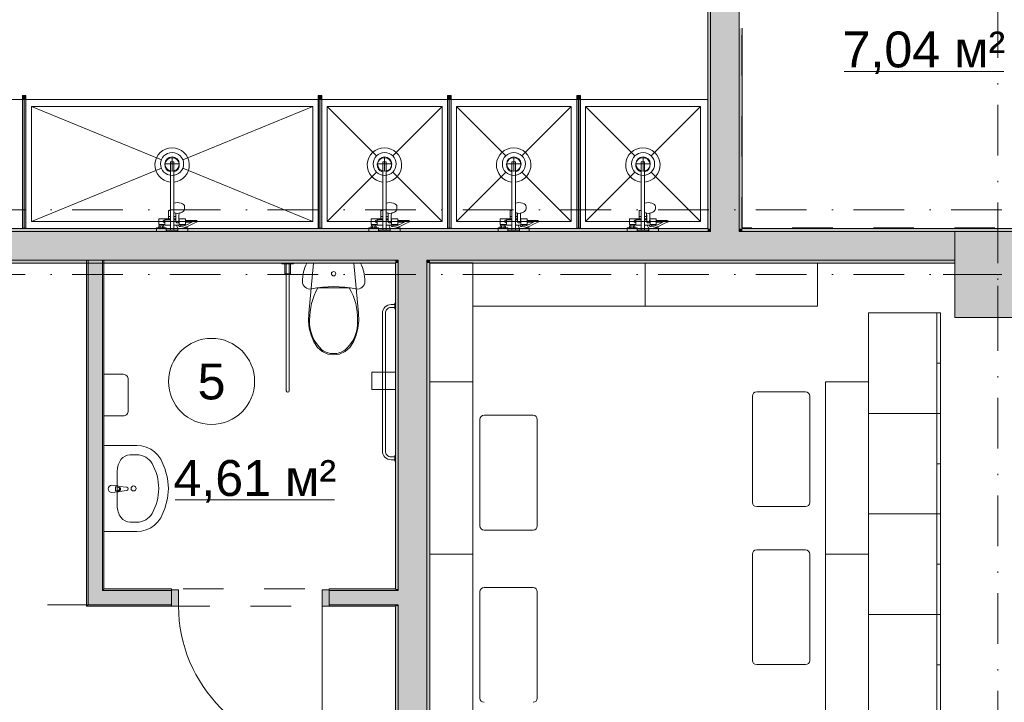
# Model space of a CAD drawing. Header units: millimetres. Extents: x 0 to 1184, y 0 to 836.
# Tile 47 of 241: x 373 to 442, y 420 to 467. Entities that reach past the tile are written whole.
import ezdxf
from ezdxf.xclip import XClip

# ---------------------------------------------------------------- set-up
doc = ezdxf.new("R2010")
doc.units = ezdxf.units.MM
doc.header["$MEASUREMENT"] = 0
doc.header["$XCLIPFRAME"] = 0
doc.linetypes.add('Штриховая', pattern=[5.644444, 2.822222, -2.822222])
doc.linetypes.add('Штрихпунктирная', pattern=[6.702778, 3.527778, -1.763889, 0, -1.411111])
for name, color, linetype in [('Интерьер - Мебель', 7, 'Continuous'), ('Интерьер - Оборудование', 7, 'Continuous'), ('Интерьер - Сантехника', 7, 'Continuous'), ('Конструктив - Колонны', 7, 'Continuous'), ('Конструктив - Стены Блок 100 нов', 7, 'Continuous'), ('Конструктив - Стены Блок 200 нов', 7, 'Continuous'), ('Элемент Модели - Зона', 7, 'Continuous'), ('Элемент Модели - Оси', 7, 'Continuous')]:
    doc.layers.add(name, color=color, linetype=linetype)
doc.styles.add('СГЕНЕРИР_СТИЛЬ_3', font='txt')

# ---------------------------------------------------------------- blocks, each defined once
blk = doc.blocks.new('Чертеж_4_4', base_point=(-278.479, 89.564))
at = {"layer": 'Интерьер - Оборудование', "linetype": 'Continuous', "lineweight": 0, "true_color": 0x00007f}
for points in [[(373.84, 462.034), (373.59, 462.034), (373.59, 461.784), (373.84, 461.784)], [(394.451, 462.034), (394.201, 462.034), (394.201, 461.784), (394.451, 461.784)], [(403.451, 462.034), (403.201, 462.034), (403.201, 461.784), (403.451, 461.784)], [(412.451, 462.034), (412.201, 462.034), (412.201, 461.784), (412.451, 461.784)]]:
    blk.add_hatch(color=176, dxfattribs=at).paths.add_polyline_path(points)
at = {"layer": 'Интерьер - Оборудование', "linetype": 'Continuous', "lineweight": 0, "true_color": 0x000000}
for points in [[(373.835, 452.784), (373.835, 461.784), (373.595, 461.784), (373.595, 452.784)], [(394.446, 452.784), (394.446, 461.784), (394.206, 461.784), (394.206, 452.784)], [(403.446, 452.784), (403.446, 461.784), (403.206, 461.784), (403.206, 452.784)], [(412.446, 452.784), (412.446, 461.784), (412.206, 461.784), (412.206, 452.784)]]:
    blk.add_hatch(color=18, dxfattribs=at).paths.add_polyline_path(points)
at = {"layer": 'Конструктив - Колонны', "linetype": 'Continuous', "lineweight": 0, "true_color": 0x000000}
blk.add_hatch(color=18, dxfattribs=at).paths.add_polyline_path([(438.522, 446.564), (444.522, 446.564), (444.522, 452.564), (438.522, 452.564)])
at = {"layer": 'Конструктив - Стены Блок 100 нов', "linetype": 'Continuous', "lineweight": 0, "true_color": 0x000000}
for points in [[(378.069, 450.564), (378.069, 426.559), (378.169, 426.559), (378.169, 450.564)], [(378.169, 450.564), (378.169, 427.559), (379.169, 427.559), (379.169, 450.564)], [(379.269, 427.659), (379.269, 450.564), (379.169, 450.564), (379.169, 427.659)], [(379.169, 427.559), (378.169, 426.559), (379.169, 426.559)], [(379.169, 427.559), (378.169, 427.559), (378.169, 426.559)], [(379.269, 427.659), (379.169, 427.559), (379.269, 427.559)], [(379.269, 427.659), (379.169, 427.659), (379.169, 427.559)], [(379.169, 426.559), (383.969, 426.559), (383.969, 427.559), (379.169, 427.559)], [(379.269, 427.659), (379.269, 427.559), (383.969, 427.559), (383.969, 427.659)], [(383.969, 427.609), (383.969, 426.459), (384.469, 426.459), (384.469, 427.609)], [(394.969, 426.459), (394.969, 427.609), (394.469, 427.609), (394.469, 426.459)], [(394.969, 427.659), (394.969, 427.559), (399.569, 427.559), (399.569, 427.659)], [(394.969, 426.559), (399.569, 426.559), (399.569, 427.559), (394.969, 427.559)], [(399.769, 426.559), (399.769, 427.559), (399.569, 427.559), (399.569, 426.559)], [(378.069, 426.459), (378.169, 426.459), (378.169, 426.559)], [(378.169, 426.559), (378.069, 426.559), (378.069, 426.459)], [(383.969, 426.559), (378.169, 426.559), (378.169, 426.459), (383.969, 426.459)], [(399.569, 426.559), (394.969, 426.559), (394.969, 426.459), (399.569, 426.459)]]:
    blk.add_hatch(color=18, dxfattribs=at).paths.add_polyline_path(points)
at = {"layer": 'Конструктив - Стены Блок 200 нов', "linetype": 'Continuous', "lineweight": 0, "true_color": 0x000000}
for points in [[(421.319, 452.764), (421.519, 452.764), (421.519, 487.564), (421.319, 487.564)], [(421.519, 485.564), (421.519, 452.764), (423.519, 452.764), (423.519, 485.564)], [(423.519, 466.714), (423.519, 452.764), (423.719, 452.764), (423.719, 466.714)], [(240.723, 452.564), (421.319, 452.564), (421.319, 452.764), (240.723, 452.764)], [(354.521, 452.564), (354.521, 450.564), (399.769, 450.564), (399.769, 452.564)], [(399.769, 450.564), (401.769, 450.564), (401.769, 452.564), (399.769, 452.564)], [(401.769, 450.564), (421.519, 450.564), (421.519, 452.564), (401.769, 452.564)], [(421.319, 452.564), (421.519, 452.564), (421.519, 452.764), (421.319, 452.764)], [(421.519, 452.564), (423.519, 452.564), (423.519, 452.764), (421.519, 452.764)], [(421.519, 450.564), (423.519, 450.564), (423.519, 452.564), (421.519, 452.564)], [(423.519, 452.564), (423.719, 452.564), (423.719, 452.764), (423.519, 452.764)], [(423.519, 452.564), (423.519, 450.564), (438.522, 450.564), (438.522, 452.564)], [(423.719, 452.564), (445.319, 452.564), (445.319, 452.764), (423.719, 452.764)], [(354.521, 450.364), (399.569, 450.364), (399.569, 450.564), (354.521, 450.564)], [(399.569, 450.364), (399.769, 450.364), (399.769, 450.564), (399.569, 450.564)], [(399.769, 450.364), (401.769, 450.364), (401.769, 450.564), (399.769, 450.564)], [(401.769, 450.364), (401.969, 450.364), (401.969, 450.564), (401.769, 450.564)], [(401.969, 450.364), (438.522, 450.364), (438.522, 450.564), (401.969, 450.564)], [(399.769, 427.659), (399.769, 450.364), (399.569, 450.364), (399.569, 427.659)], [(401.769, 427.559), (401.769, 450.364), (399.769, 450.364), (399.769, 427.559)], [(401.969, 399.747), (401.969, 450.364), (401.769, 450.364), (401.769, 399.947)], [(399.769, 427.559), (399.769, 427.659), (399.569, 427.659), (399.569, 427.559)], [(401.769, 426.559), (401.769, 427.559), (399.769, 427.559), (399.769, 426.559)], [(399.769, 426.459), (399.769, 426.559), (399.569, 426.559), (399.569, 426.459)], [(401.769, 399.664), (401.769, 426.559), (399.769, 426.559), (399.769, 401.665)], [(399.569, 426.409), (399.569, 399.036), (399.769, 398.836), (399.769, 426.409)]]:
    blk.add_hatch(color=18, dxfattribs=at).paths.add_polyline_path(points)
at = {"layer": 'Интерьер - Мебель', "color": 7, "linetype": 'Continuous', "lineweight": 15}
for p, q in [((404.969, 450.384), (401.969, 450.384)), ((401.969, 450.384), (401.969, 442.084)), ((404.969, 442.084), (404.969, 450.384)), ((416.969, 450.364), (404.969, 450.364)), ((404.969, 450.364), (404.969, 447.364)), ((416.969, 447.364), (416.969, 450.364)), ((428.969, 450.364), (416.969, 450.364)), ((416.969, 450.364), (416.969, 447.364)), ((428.969, 447.364), (428.969, 450.364)), ((404.969, 447.364), (416.969, 447.364)), ((416.969, 447.364), (428.969, 447.364)), ((437.271, 446.884), (437.271, 439.884)), ((437.521, 446.884), (437.271, 446.884)), ((437.521, 443.384), (437.271, 443.384)), ((404.969, 442.084), (401.969, 442.084)), ((401.969, 442.084), (401.969, 430.084)), ((401.969, 442.084), (404.969, 442.084)), ((404.969, 430.084), (404.969, 442.084)), ((432.521, 442.084), (429.521, 442.084)), ((429.521, 442.084), (429.521, 430.084)), ((432.521, 430.084), (432.521, 442.084)), ((424.429, 433.693), (424.429, 441.093)), ((424.729, 441.393), (428.129, 441.393)), ((428.429, 441.093), (428.429, 433.693)), ((405.754, 439.764), (409.154, 439.764)), ((437.271, 439.884), (437.271, 432.884)), ((437.521, 439.884), (437.271, 439.884)), ((405.454, 432.064), (405.454, 439.464)), ((409.454, 439.464), (409.454, 432.064)), ((437.521, 436.384), (437.271, 436.384)), ((428.129, 433.393), (424.729, 433.393)), ((437.271, 432.884), (437.271, 425.884)), ((437.521, 432.884), (437.271, 432.884)), ((409.154, 431.764), (405.754, 431.764)), ((404.969, 430.084), (401.969, 430.084)), ((401.969, 430.084), (401.969, 418.084)), ((401.969, 430.084), (404.969, 430.084)), ((404.969, 418.084), (404.969, 430.084)), ((424.429, 422.688), (424.429, 430.088)), ((424.729, 430.388), (428.129, 430.388)), ((428.429, 430.088), (428.429, 422.688)), ((432.521, 430.084), (429.521, 430.084)), ((429.521, 430.084), (429.521, 418.084)), ((429.521, 430.084), (432.521, 430.084)), ((432.521, 418.084), (432.521, 430.084)), ((437.521, 429.384), (437.271, 429.384)), ((405.454, 420.064), (405.454, 427.464)), ((405.754, 427.764), (409.154, 427.764)), ((409.454, 427.464), (409.454, 420.064)), ((437.271, 425.884), (437.271, 418.884)), ((437.521, 425.884), (437.271, 425.884)), ((428.129, 422.388), (424.729, 422.388)), ((437.521, 422.384), (437.271, 422.384))]:
    blk.add_line(p, q, dxfattribs=at)
at = {"layer": 'Интерьер - Мебель', "color": 7, "linetype": 'Continuous', "lineweight": 15, "flags": 128}
for points in [[(437.521, 446.884), (437.521, 439.884), (432.521, 439.884), (432.521, 446.884)], [(437.521, 439.884), (437.521, 432.884), (432.521, 432.884), (432.521, 439.884)], [(437.521, 432.884), (437.521, 425.884), (432.521, 425.884), (432.521, 432.884)], [(437.521, 425.884), (437.521, 418.884), (432.521, 418.884), (432.521, 425.884)]]:
    blk.add_lwpolyline(points, close=True, dxfattribs=at)
at = {"layer": 'Интерьер - Мебель', "color": 7, "linetype": 'Continuous', "lineweight": 15}
for centre, start, end in [((424.729, 441.093), 90, 180), ((428.129, 441.093), 0, 90), ((405.754, 439.464), 90, 180), ((409.154, 439.464), 0, 90), ((424.729, 433.693), 180, 270), ((428.129, 433.693), 270, 0), ((405.754, 432.064), 180, 270), ((409.154, 432.064), 270, 0), ((424.729, 430.088), 90, 180), ((428.129, 430.088), 0, 90), ((405.754, 427.464), 90, 180), ((409.154, 427.464), 0, 90), ((424.729, 422.688), 180, 270), ((428.129, 422.688), 270, 0), ((405.754, 420.064), 180, 270), ((409.154, 420.064), 270, 0)]:
    blk.add_arc(centre, 0.3, start, end, dxfattribs=at)
at = {"layer": 'Интерьер - Оборудование', "color": 7, "linetype": 'Continuous', "lineweight": 15}
for p, q in [((373.59, 461.784), (373.59, 452.784)), ((373.595, 461.784), (373.59, 461.784)), ((373.835, 461.784), (373.84, 461.784)), ((373.84, 461.784), (373.84, 452.784)), ((394.201, 461.784), (394.201, 452.784)), ((394.206, 461.784), (394.201, 461.784)), ((394.446, 461.784), (394.451, 461.784)), ((394.451, 461.784), (394.451, 452.784)), ((403.201, 461.784), (403.201, 452.784)), ((403.206, 461.784), (403.201, 461.784)), ((403.446, 461.784), (403.451, 461.784)), ((403.451, 461.784), (403.451, 452.784)), ((412.201, 461.784), (412.201, 452.784)), ((412.206, 461.784), (412.201, 461.784)), ((412.446, 461.784), (412.451, 461.784)), ((412.451, 461.784), (412.451, 452.784)), ((383.9, 456), (383.9, 457.414)), ((383.9, 457.414), (384.14, 457.414)), ((384.14, 456), (384.14, 457.414)), ((398.687, 456), (398.687, 457.414)), ((398.687, 457.414), (398.927, 457.414)), ((398.927, 456), (398.927, 457.414)), ((407.687, 456), (407.687, 457.414)), ((407.687, 457.414), (407.927, 457.414)), ((407.927, 456), (407.927, 457.414)), ((416.687, 456), (416.687, 457.414)), ((416.687, 457.414), (416.927, 457.414)), ((416.927, 456), (416.927, 457.414)), ((383.9, 453.004), (383.9, 454.014)), ((384.14, 454.534), (384.14, 453.004)), ((384.141, 453.988), (384.14, 453.987)), ((398.687, 453.004), (398.687, 454.014)), ((398.927, 454.534), (398.927, 453.004)), ((398.928, 453.988), (398.927, 453.987)), ((407.687, 453.004), (407.687, 454.014)), ((407.927, 454.534), (407.927, 453.004)), ((407.928, 453.988), (407.927, 453.987)), ((416.687, 453.004), (416.687, 454.014)), ((416.927, 454.534), (416.927, 453.004)), ((416.928, 453.988), (416.927, 453.987)), ((383.52, 453.044), (383.52, 453.364)), ((383.52, 453.364), (383.9, 453.364)), ((383.77, 453.594), (383.9, 453.594)), ((383.77, 453.444), (383.9, 453.444)), ((384.162, 453.866), (384.14, 453.876)), ((384.14, 453.847), (384.141, 453.847)), ((384.27, 453.594), (384.14, 453.594)), ((384.288, 453.444), (384.14, 453.444)), ((384.288, 453.364), (384.14, 453.364)), ((384.214, 453.853), (384.162, 453.866)), ((384.299, 453.832), (384.214, 453.853)), ((384.27, 453.444), (384.27, 453.839)), ((384.28, 453.837), (384.285, 453.655)), ((384.285, 453.655), (384.29, 453.232)), ((384.39, 453.825), (384.299, 453.832)), ((384.481, 453.832), (384.39, 453.825)), ((384.5, 453.837), (384.481, 453.832)), ((384.493, 453.444), (384.49, 453.232)), ((384.52, 453.364), (384.492, 453.364)), ((384.52, 453.364), (384.52, 453.044)), ((384.95, 453.199), (384.95, 453.329)), ((385.554, 453.282), (385.364, 453.199)), ((385.69, 453.326), (385.554, 453.282)), ((385.69, 453.326), (385.71, 453.329)), ((398.307, 453.044), (398.307, 453.364)), ((398.307, 453.364), (398.687, 453.364)), ((398.557, 453.594), (398.687, 453.594)), ((398.557, 453.444), (398.687, 453.444)), ((398.949, 453.866), (398.927, 453.876)), ((398.927, 453.847), (398.928, 453.847)), ((399.057, 453.594), (398.927, 453.594)), ((399.075, 453.444), (398.927, 453.444)), ((399.076, 453.364), (398.927, 453.364)), ((399.001, 453.853), (398.949, 453.866)), ((399.086, 453.832), (399.001, 453.853)), ((399.057, 453.444), (399.057, 453.839)), ((399.067, 453.837), (399.072, 453.655)), ((399.072, 453.655), (399.077, 453.232)), ((399.177, 453.825), (399.086, 453.832)), ((399.269, 453.832), (399.177, 453.825)), ((399.287, 453.837), (399.269, 453.832)), ((399.28, 453.444), (399.277, 453.232)), ((399.307, 453.364), (399.279, 453.364)), ((399.307, 453.364), (399.307, 453.044)), ((399.737, 453.199), (399.737, 453.329)), ((400.342, 453.282), (400.152, 453.199)), ((400.477, 453.326), (400.342, 453.282)), ((400.477, 453.326), (400.497, 453.329)), ((407.307, 453.044), (407.307, 453.364)), ((407.307, 453.364), (407.687, 453.364)), ((407.557, 453.594), (407.687, 453.594)), ((407.557, 453.444), (407.687, 453.444)), ((407.949, 453.866), (407.927, 453.876)), ((407.927, 453.847), (407.928, 453.847)), ((408.057, 453.594), (407.927, 453.594)), ((408.075, 453.444), (407.927, 453.444)), ((408.076, 453.364), (407.927, 453.364)), ((408.001, 453.853), (407.949, 453.866)), ((408.086, 453.832), (408.001, 453.853)), ((408.057, 453.444), (408.057, 453.839)), ((408.067, 453.837), (408.072, 453.655)), ((408.072, 453.655), (408.077, 453.232)), ((408.177, 453.825), (408.086, 453.832)), ((408.269, 453.832), (408.177, 453.825)), ((408.287, 453.837), (408.269, 453.832)), ((408.28, 453.444), (408.277, 453.232)), ((408.307, 453.364), (408.279, 453.364)), ((408.307, 453.364), (408.307, 453.044)), ((408.737, 453.199), (408.737, 453.329)), ((409.342, 453.282), (409.152, 453.199)), ((409.477, 453.326), (409.342, 453.282)), ((409.477, 453.326), (409.497, 453.329)), ((416.307, 453.044), (416.307, 453.364)), ((416.307, 453.364), (416.687, 453.364)), ((416.557, 453.594), (416.687, 453.594)), ((416.557, 453.444), (416.687, 453.444)), ((416.949, 453.866), (416.927, 453.876)), ((416.927, 453.847), (416.928, 453.847)), ((417.057, 453.594), (416.927, 453.594)), ((417.075, 453.444), (416.927, 453.444)), ((417.076, 453.364), (416.927, 453.364)), ((417.001, 453.853), (416.949, 453.866)), ((417.086, 453.832), (417.001, 453.853)), ((417.057, 453.444), (417.057, 453.839)), ((417.067, 453.837), (417.072, 453.655)), ((417.072, 453.655), (417.077, 453.232)), ((417.177, 453.825), (417.086, 453.832)), ((417.269, 453.832), (417.177, 453.825)), ((417.287, 453.837), (417.269, 453.832)), ((417.28, 453.444), (417.277, 453.232)), ((417.307, 453.364), (417.279, 453.364)), ((417.307, 453.364), (417.307, 453.044)), ((417.737, 453.199), (417.737, 453.329)), ((418.342, 453.282), (418.152, 453.199)), ((418.477, 453.326), (418.342, 453.282)), ((418.477, 453.326), (418.497, 453.329)), ((373.59, 452.784), (373.595, 452.784)), ((373.84, 452.784), (373.835, 452.784)), ((383.09, 452.824), (383.45, 452.824)), ((383.13, 453.044), (383.41, 453.044)), ((383.13, 452.964), (383.41, 452.964)), ((383.18, 452.824), (383.18, 452.964)), ((383.36, 452.824), (383.36, 452.964)), ((383.9, 452.644), (384.14, 452.644)), ((384.29, 453.232), (384.292, 453.216)), ((384.292, 453.216), (384.299, 453.201)), ((384.299, 453.201), (384.311, 453.187)), ((384.311, 453.187), (384.325, 453.177)), ((384.325, 453.177), (384.34, 453.172)), ((384.465, 453.004), (384.326, 453.004)), ((384.34, 453.172), (384.34, 453.172)), ((384.364, 453.16), (384.34, 453.172)), ((384.34, 453.172), (384.342, 453.171)), ((384.342, 453.171), (384.36, 453.169)), ((384.36, 453.169), (384.42, 453.169)), ((384.39, 453.156), (384.364, 453.16)), ((384.416, 453.16), (384.39, 453.156)), ((384.44, 453.172), (384.416, 453.16)), ((384.42, 453.169), (384.438, 453.171)), ((384.435, 452.794), (384.43, 452.796)), ((384.448, 452.791), (384.435, 452.794)), ((384.438, 453.171), (384.44, 453.172)), ((384.44, 453.172), (384.455, 453.177)), ((384.44, 453.172), (384.44, 453.172)), ((384.579, 452.77), (384.448, 452.791)), ((384.455, 453.177), (384.47, 453.187)), ((384.47, 453.187), (384.481, 453.201)), ((384.481, 453.201), (384.488, 453.216)), ((384.488, 453.216), (384.49, 453.232)), ((384.52, 453.149), (384.52, 453.115)), ((384.52, 453.115), (384.52, 453.084)), ((384.52, 453.084), (384.52, 453.057)), ((384.592, 452.769), (384.579, 452.77)), ((384.604, 452.903), (384.588, 452.9)), ((384.637, 452.778), (384.592, 452.769)), ((384.795, 452.94), (384.604, 452.903)), ((384.91, 453.044), (384.63, 453.044)), ((384.63, 452.964), (384.68, 452.964)), ((384.83, 452.815), (384.637, 452.778)), ((384.68, 452.964), (384.86, 452.964)), ((384.68, 452.917), (384.68, 452.964)), ((384.91, 452.98), (384.795, 452.94)), ((384.95, 452.857), (384.83, 452.815)), ((384.841, 452.819), (384.841, 452.819)), ((384.857, 452.824), (384.95, 452.824)), ((384.86, 452.964), (384.864, 452.964)), ((384.86, 452.963), (384.86, 452.964)), ((394.201, 452.784), (394.206, 452.784)), ((394.451, 452.784), (394.446, 452.784)), ((397.877, 452.824), (398.237, 452.824)), ((397.917, 453.044), (398.197, 453.044)), ((397.917, 452.964), (398.197, 452.964)), ((397.967, 452.824), (397.967, 452.964)), ((398.147, 452.824), (398.147, 452.964)), ((398.687, 452.644), (398.927, 452.644)), ((399.077, 453.232), (399.08, 453.216)), ((399.08, 453.216), (399.087, 453.201)), ((399.087, 453.201), (399.098, 453.187)), ((399.098, 453.187), (399.112, 453.177)), ((399.112, 453.177), (399.127, 453.172)), ((399.252, 453.004), (399.113, 453.004)), ((399.127, 453.172), (399.127, 453.172)), ((399.151, 453.16), (399.127, 453.172)), ((399.127, 453.172), (399.129, 453.171)), ((399.129, 453.171), (399.147, 453.169)), ((399.147, 453.169), (399.207, 453.169)), ((399.177, 453.156), (399.151, 453.16)), ((399.203, 453.16), (399.177, 453.156)), ((399.227, 453.172), (399.203, 453.16)), ((399.207, 453.169), (399.225, 453.171)), ((399.223, 452.794), (399.217, 452.796)), ((399.235, 452.791), (399.223, 452.794)), ((399.225, 453.171), (399.227, 453.172)), ((399.227, 453.172), (399.242, 453.177)), ((399.227, 453.172), (399.227, 453.172)), ((399.367, 452.77), (399.235, 452.791)), ((399.242, 453.177), (399.257, 453.187)), ((399.257, 453.187), (399.268, 453.201)), ((399.268, 453.201), (399.275, 453.216)), ((399.275, 453.216), (399.277, 453.232)), ((399.307, 453.149), (399.307, 453.115)), ((399.307, 453.115), (399.307, 453.084)), ((399.307, 453.084), (399.307, 453.057)), ((399.379, 452.769), (399.367, 452.77)), ((399.391, 452.903), (399.375, 452.9)), ((399.424, 452.778), (399.379, 452.769)), ((399.582, 452.94), (399.391, 452.903)), ((399.697, 453.044), (399.417, 453.044)), ((399.417, 452.964), (399.467, 452.964)), ((399.617, 452.815), (399.424, 452.778)), ((399.467, 452.964), (399.647, 452.964)), ((399.467, 452.917), (399.467, 452.964)), ((399.697, 452.98), (399.582, 452.94)), ((399.737, 452.857), (399.617, 452.815)), ((399.629, 452.819), (399.628, 452.819)), ((399.644, 452.824), (399.737, 452.824)), ((399.647, 452.964), (399.651, 452.964)), ((399.647, 452.963), (399.647, 452.964)), ((403.201, 452.784), (403.206, 452.784)), ((403.451, 452.784), (403.446, 452.784)), ((406.877, 452.824), (407.237, 452.824)), ((406.917, 453.044), (407.197, 453.044)), ((406.917, 452.964), (407.197, 452.964)), ((406.967, 452.824), (406.967, 452.964)), ((407.147, 452.824), (407.147, 452.964)), ((407.687, 452.644), (407.927, 452.644)), ((408.077, 453.232), (408.08, 453.216)), ((408.08, 453.216), (408.087, 453.201)), ((408.087, 453.201), (408.098, 453.187)), ((408.098, 453.187), (408.112, 453.177)), ((408.112, 453.177), (408.127, 453.172)), ((408.252, 453.004), (408.113, 453.004)), ((408.127, 453.172), (408.127, 453.172)), ((408.151, 453.16), (408.127, 453.172)), ((408.127, 453.172), (408.129, 453.171)), ((408.129, 453.171), (408.147, 453.169)), ((408.147, 453.169), (408.207, 453.169)), ((408.177, 453.156), (408.151, 453.16)), ((408.203, 453.16), (408.177, 453.156)), ((408.227, 453.172), (408.203, 453.16)), ((408.207, 453.169), (408.225, 453.171)), ((408.223, 452.794), (408.217, 452.796)), ((408.235, 452.791), (408.223, 452.794)), ((408.225, 453.171), (408.227, 453.172)), ((408.227, 453.172), (408.242, 453.177)), ((408.227, 453.172), (408.227, 453.172)), ((408.367, 452.77), (408.235, 452.791)), ((408.242, 453.177), (408.257, 453.187)), ((408.257, 453.187), (408.268, 453.201)), ((408.268, 453.201), (408.275, 453.216)), ((408.275, 453.216), (408.277, 453.232)), ((408.307, 453.149), (408.307, 453.115)), ((408.307, 453.115), (408.307, 453.084)), ((408.307, 453.084), (408.307, 453.057)), ((408.379, 452.769), (408.367, 452.77)), ((408.391, 452.903), (408.375, 452.9)), ((408.424, 452.778), (408.379, 452.769)), ((408.582, 452.94), (408.391, 452.903)), ((408.697, 453.044), (408.417, 453.044)), ((408.417, 452.964), (408.467, 452.964)), ((408.617, 452.815), (408.424, 452.778)), ((408.467, 452.964), (408.647, 452.964)), ((408.467, 452.917), (408.467, 452.964)), ((408.697, 452.98), (408.582, 452.94)), ((408.737, 452.857), (408.617, 452.815)), ((408.629, 452.819), (408.628, 452.819)), ((408.644, 452.824), (408.737, 452.824)), ((408.647, 452.964), (408.651, 452.964)), ((408.647, 452.963), (408.647, 452.964)), ((412.201, 452.784), (412.206, 452.784)), ((412.451, 452.784), (412.446, 452.784)), ((415.877, 452.824), (416.237, 452.824)), ((415.917, 453.044), (416.197, 453.044)), ((415.917, 452.964), (416.197, 452.964)), ((415.967, 452.824), (415.967, 452.964)), ((416.147, 452.824), (416.147, 452.964)), ((416.687, 452.644), (416.927, 452.644)), ((417.077, 453.232), (417.08, 453.216)), ((417.08, 453.216), (417.087, 453.201)), ((417.087, 453.201), (417.098, 453.187)), ((417.098, 453.187), (417.112, 453.177)), ((417.112, 453.177), (417.127, 453.172)), ((417.252, 453.004), (417.113, 453.004)), ((417.127, 453.172), (417.127, 453.172)), ((417.151, 453.16), (417.127, 453.172)), ((417.127, 453.172), (417.129, 453.171)), ((417.129, 453.171), (417.147, 453.169)), ((417.147, 453.169), (417.207, 453.169)), ((417.177, 453.156), (417.151, 453.16)), ((417.203, 453.16), (417.177, 453.156)), ((417.227, 453.172), (417.203, 453.16)), ((417.207, 453.169), (417.225, 453.171)), ((417.223, 452.794), (417.217, 452.796)), ((417.235, 452.791), (417.223, 452.794)), ((417.225, 453.171), (417.227, 453.172)), ((417.227, 453.172), (417.242, 453.177)), ((417.227, 453.172), (417.227, 453.172)), ((417.367, 452.77), (417.235, 452.791)), ((417.242, 453.177), (417.257, 453.187)), ((417.257, 453.187), (417.268, 453.201)), ((417.268, 453.201), (417.275, 453.216)), ((417.275, 453.216), (417.277, 453.232)), ((417.307, 453.149), (417.307, 453.115)), ((417.307, 453.115), (417.307, 453.084)), ((417.307, 453.084), (417.307, 453.057)), ((417.379, 452.769), (417.367, 452.77)), ((417.391, 452.903), (417.375, 452.9)), ((417.424, 452.778), (417.379, 452.769)), ((417.582, 452.94), (417.391, 452.903)), ((417.697, 453.044), (417.417, 453.044)), ((417.417, 452.964), (417.467, 452.964)), ((417.617, 452.815), (417.424, 452.778)), ((417.467, 452.964), (417.647, 452.964)), ((417.467, 452.917), (417.467, 452.964)), ((417.697, 452.98), (417.582, 452.94)), ((417.737, 452.857), (417.617, 452.815)), ((417.629, 452.819), (417.628, 452.819)), ((417.644, 452.824), (417.737, 452.824)), ((417.647, 452.964), (417.651, 452.964)), ((417.647, 452.963), (417.647, 452.964))]:
    blk.add_line(p, q, dxfattribs=at)
at = {"layer": 'Интерьер - Оборудование', "color": 7, "linetype": 'Continuous', "lineweight": 15, "flags": 128}
for points in [[(373.84, 462.034), (373.84, 461.784), (373.59, 461.784), (373.59, 462.034)], [(373.835, 452.784), (373.595, 452.784), (373.595, 461.784), (373.835, 461.784)], [(394.451, 462.034), (394.451, 461.784), (394.201, 461.784), (394.201, 462.034)], [(394.446, 452.784), (394.206, 452.784), (394.206, 461.784), (394.446, 461.784)], [(403.451, 462.034), (403.451, 461.784), (403.201, 461.784), (403.201, 462.034)], [(403.446, 452.784), (403.206, 452.784), (403.206, 461.784), (403.446, 461.784)], [(412.451, 462.034), (412.451, 461.784), (412.201, 461.784), (412.201, 462.034)], [(412.446, 452.784), (412.206, 452.784), (412.206, 461.784), (412.446, 461.784)], [(384.52, 453.004), (384.465, 453.004), (384.502, 452.914), (384.588, 452.9), (384.59, 452.964), (384.63, 452.964), (384.63, 453.044), (384.52, 453.044)], [(384.91, 453.044), (384.91, 452.98), (385.089, 453.044), (385.35, 453.193), (385.364, 453.199), (384.95, 453.199), (384.95, 453.044)], [(399.307, 453.004), (399.252, 453.004), (399.289, 452.914), (399.375, 452.9), (399.377, 452.964), (399.417, 452.964), (399.417, 453.044), (399.307, 453.044)], [(399.697, 453.044), (399.697, 452.98), (399.876, 453.044), (400.138, 453.193), (400.152, 453.199), (399.737, 453.199), (399.737, 453.044)], [(408.307, 453.004), (408.252, 453.004), (408.289, 452.914), (408.375, 452.9), (408.377, 452.964), (408.417, 452.964), (408.417, 453.044), (408.307, 453.044)], [(408.697, 453.044), (408.697, 452.98), (408.876, 453.044), (409.138, 453.193), (409.152, 453.199), (408.737, 453.199), (408.737, 453.044)], [(417.307, 453.004), (417.252, 453.004), (417.289, 452.914), (417.375, 452.9), (417.377, 452.964), (417.417, 452.964), (417.417, 453.044), (417.307, 453.044)], [(417.697, 453.044), (417.697, 452.98), (417.876, 453.044), (418.138, 453.193), (418.152, 453.199), (417.737, 453.199), (417.737, 453.044)]]:
    blk.add_lwpolyline(points, close=True, dxfattribs=at)
for points in [[(383.9, 456, -19.949874), (384.14, 456), (384.14, 454.534), (384.261, 454.563), (384.39, 454.573), (384.519, 454.563), (384.64, 454.534), (384.744, 454.489), (384.823, 454.429), (384.873, 454.36), (384.89, 454.286), (384.89, 454.18), (384.885, 454.148), (384.868, 454.074), (384.854, 454.047), (384.806, 453.981), (384.785, 453.962), (384.713, 453.908), (384.618, 453.866), (384.566, 453.853), (384.5, 453.837), (384.495, 453.655), (384.493, 453.444), (384.95, 453.444), (384.95, 453.329), (385.71, 453.329, -0.853753), (385.73, 453.202), (385.602, 453.161), (385.41, 453.077), (385.143, 452.925), (384.95, 452.857), (384.95, 452.824), (385.11, 452.824), (385.11, 452.564), (384.43, 452.564), (384.43, 452.796), (384.413, 452.806), (384.405, 452.815), (384.398, 452.826), (384.324, 453.004), (384.14, 453.004), (384.14, 452.644), (384.42, 452.644), (384.42, 452.564), (383.62, 452.564), (383.62, 452.644), (383.9, 452.644), (383.9, 453.004), (383.52, 453.004), (383.52, 453.044), (383.41, 453.044), (383.41, 452.964), (383.45, 452.964), (383.45, 452.824), (383.61, 452.824), (383.61, 452.564), (382.93, 452.564), (382.93, 452.824), (383.09, 452.824), (383.09, 452.964), (383.13, 452.964), (383.13, 453.044), (383.09, 453.044), (383.09, 453.444), (383.77, 453.444), (383.77, 454.014), (383.792, 454.014), (383.817, 454.014), (383.849, 454.014), (383.889, 454.014), (383.9, 454.014)], [(398.687, 456, -19.949874), (398.927, 456), (398.927, 454.534), (399.048, 454.563), (399.177, 454.573), (399.307, 454.563), (399.427, 454.534), (399.531, 454.489), (399.61, 454.429), (399.66, 454.36), (399.677, 454.286), (399.677, 454.18), (399.672, 454.148), (399.655, 454.074), (399.641, 454.047), (399.593, 453.981), (399.572, 453.962), (399.5, 453.908), (399.405, 453.866), (399.354, 453.853), (399.287, 453.837), (399.282, 453.655), (399.28, 453.444), (399.737, 453.444), (399.737, 453.329), (400.497, 453.329, -0.853753), (400.517, 453.202), (400.389, 453.161), (400.197, 453.077), (399.93, 452.925), (399.737, 452.857), (399.737, 452.824), (399.897, 452.824), (399.897, 452.564), (399.217, 452.564), (399.217, 452.796), (399.201, 452.806), (399.192, 452.815), (399.185, 452.826), (399.112, 453.004), (398.927, 453.004), (398.927, 452.644), (399.207, 452.644), (399.207, 452.564), (398.407, 452.564), (398.407, 452.644), (398.687, 452.644), (398.687, 453.004), (398.307, 453.004), (398.307, 453.044), (398.197, 453.044), (398.197, 452.964), (398.237, 452.964), (398.237, 452.824), (398.397, 452.824), (398.397, 452.564), (397.717, 452.564), (397.717, 452.824), (397.877, 452.824), (397.877, 452.964), (397.917, 452.964), (397.917, 453.044), (397.877, 453.044), (397.877, 453.444), (398.557, 453.444), (398.557, 454.014), (398.579, 454.014), (398.604, 454.014), (398.637, 454.014), (398.676, 454.014), (398.687, 454.014)], [(407.687, 456, -19.949874), (407.927, 456), (407.927, 454.534), (408.048, 454.563), (408.177, 454.573), (408.307, 454.563), (408.427, 454.534), (408.531, 454.489), (408.61, 454.429), (408.66, 454.36), (408.677, 454.286), (408.677, 454.18), (408.672, 454.148), (408.655, 454.074), (408.641, 454.047), (408.593, 453.981), (408.572, 453.962), (408.5, 453.908), (408.405, 453.866), (408.354, 453.853), (408.287, 453.837), (408.282, 453.655), (408.28, 453.444), (408.737, 453.444), (408.737, 453.329), (409.497, 453.329, -0.853753), (409.517, 453.202), (409.389, 453.161), (409.197, 453.077), (408.93, 452.925), (408.737, 452.857), (408.737, 452.824), (408.897, 452.824), (408.897, 452.564), (408.217, 452.564), (408.217, 452.796), (408.201, 452.806), (408.192, 452.815), (408.185, 452.826), (408.112, 453.004), (407.927, 453.004), (407.927, 452.644), (408.207, 452.644), (408.207, 452.564), (407.407, 452.564), (407.407, 452.644), (407.687, 452.644), (407.687, 453.004), (407.307, 453.004), (407.307, 453.044), (407.197, 453.044), (407.197, 452.964), (407.237, 452.964), (407.237, 452.824), (407.397, 452.824), (407.397, 452.564), (406.717, 452.564), (406.717, 452.824), (406.877, 452.824), (406.877, 452.964), (406.917, 452.964), (406.917, 453.044), (406.877, 453.044), (406.877, 453.444), (407.557, 453.444), (407.557, 454.014), (407.579, 454.014), (407.604, 454.014), (407.637, 454.014), (407.676, 454.014), (407.687, 454.014)], [(416.687, 456, -19.949874), (416.927, 456), (416.927, 454.534), (417.048, 454.563), (417.177, 454.573), (417.307, 454.563), (417.427, 454.534), (417.531, 454.489), (417.61, 454.429), (417.66, 454.36), (417.677, 454.286), (417.677, 454.18), (417.672, 454.148), (417.655, 454.074), (417.641, 454.047), (417.593, 453.981), (417.572, 453.962), (417.5, 453.908), (417.405, 453.866), (417.354, 453.853), (417.287, 453.837), (417.282, 453.655), (417.28, 453.444), (417.737, 453.444), (417.737, 453.329), (418.497, 453.329, -0.853753), (418.517, 453.202), (418.389, 453.161), (418.197, 453.077), (417.93, 452.925), (417.737, 452.857), (417.737, 452.824), (417.897, 452.824), (417.897, 452.564), (417.217, 452.564), (417.217, 452.796), (417.201, 452.806), (417.192, 452.815), (417.185, 452.826), (417.112, 453.004), (416.927, 453.004), (416.927, 452.644), (417.207, 452.644), (417.207, 452.564), (416.407, 452.564), (416.407, 452.644), (416.687, 452.644), (416.687, 453.004), (416.307, 453.004), (416.307, 453.044), (416.197, 453.044), (416.197, 452.964), (416.237, 452.964), (416.237, 452.824), (416.397, 452.824), (416.397, 452.564), (415.717, 452.564), (415.717, 452.824), (415.877, 452.824), (415.877, 452.964), (415.917, 452.964), (415.917, 453.044), (415.877, 453.044), (415.877, 453.444), (416.557, 453.444), (416.557, 454.014), (416.579, 454.014), (416.604, 454.014), (416.637, 454.014), (416.676, 454.014), (416.687, 454.014)]]:
    blk.add_lwpolyline(points, format="xyb", close=True, dxfattribs=at)
at = {"layer": 'Интерьер - Оборудование', "color": 7, "linetype": 'Continuous', "lineweight": 15}
for centre, radius, start, end in [((384.02, 457.194), 0.5, 283.88654, 256.11346), ((398.807, 457.194), 0.5, 283.88654, 256.11346), ((407.807, 457.194), 0.5, 283.88654, 256.11346), ((416.807, 457.194), 0.5, 283.88654, 256.11346), ((383.475, 453.264), 0.09, 60, 300), ((398.262, 453.264), 0.09, 60, 300), ((407.262, 453.264), 0.09, 60, 300), ((416.262, 453.264), 0.09, 60, 300)]:
    blk.add_arc(centre, radius, start, end, dxfattribs=at)
at = {"layer": 'Интерьер - Сантехника', "color": 7, "linetype": 'Continuous', "lineweight": 15}
for p, q in [((393.819, 461.264), (374.221, 461.264)), ((374.221, 461.264), (374.221, 453.264)), ((374.221, 461.264), (383.271, 457.546)), ((393.819, 461.264), (384.769, 457.546)), ((393.819, 453.264), (393.819, 461.264)), ((402.819, 461.264), (394.819, 461.264)), ((394.819, 461.264), (394.819, 453.264)), ((394.819, 461.264), (398.253, 457.83)), ((402.819, 461.264), (399.384, 457.83)), ((402.819, 453.264), (402.819, 461.264)), ((411.819, 461.264), (403.819, 461.264)), ((403.819, 461.264), (403.819, 453.264)), ((403.819, 461.264), (407.253, 457.83)), ((411.819, 461.264), (408.384, 457.83)), ((411.819, 453.264), (411.819, 461.264)), ((420.819, 461.264), (412.819, 461.264)), ((412.819, 461.264), (412.819, 453.264)), ((412.819, 461.264), (416.253, 457.83)), ((420.819, 461.264), (417.384, 457.83)), ((420.819, 453.264), (420.819, 461.264)), ((384.02, 457.764), (384.02, 456.764)), ((398.819, 457.764), (398.819, 456.764)), ((407.819, 457.764), (407.819, 456.764)), ((416.819, 457.764), (416.819, 456.764)), ((374.221, 453.264), (383.271, 456.982)), ((383.52, 457.264), (384.52, 457.264)), ((393.819, 453.264), (384.769, 456.982)), ((394.819, 453.264), (398.253, 456.698)), ((399.319, 457.264), (398.319, 457.264)), ((402.819, 453.264), (399.384, 456.698)), ((403.819, 453.264), (407.253, 456.698)), ((408.319, 457.264), (407.319, 457.264)), ((411.819, 453.264), (408.384, 456.698)), ((412.819, 453.264), (416.253, 456.698)), ((417.319, 457.264), (416.319, 457.264)), ((420.819, 453.264), (417.384, 456.698)), ((374.221, 453.264), (393.819, 453.264)), ((394.819, 453.264), (402.819, 453.264)), ((403.819, 453.264), (411.819, 453.264)), ((412.819, 453.264), (420.819, 453.264)), ((395.269, 448.634), (394.179, 448.634)), ((396.358, 448.634), (395.269, 448.634)), ((399.519, 447.464), (399.519, 447.264)), ((381.101, 437.009), (381.56, 437.009)), ((399.519, 436.864), (399.519, 436.664)), ((380.192, 433.472), (380.192, 435.849)), ((380.071, 434.767), (380.22, 434.767)), ((380.071, 434.495), (380.071, 434.767)), ((380.22, 434.495), (380.071, 434.495)), ((381.101, 432.313), (381.56, 432.313))]:
    blk.add_line(p, q, dxfattribs=at)
at = {"layer": 'Интерьер - Сантехника', "color": 7, "linetype": 'Continuous', "lineweight": 15, "flags": 128}
for points in [[(373.721, 461.764), (364.721, 461.764), (364.721, 452.764), (373.721, 452.764)], [(373.721, 461.764), (373.721, 452.764), (394.319, 452.764), (394.319, 461.764)], [(403.319, 461.764), (394.319, 461.764), (394.319, 452.764), (403.319, 452.764)], [(412.319, 461.764), (403.319, 461.764), (403.319, 452.764), (412.319, 452.764)], [(421.319, 461.764), (412.319, 461.764), (412.319, 452.764), (421.319, 452.764)], [(391.669, 450.314), (392.469, 450.314), (392.469, 450.364), (391.669, 450.364)], [(391.869, 450.314), (391.869, 449.614), (392.269, 449.614), (392.269, 450.314)], [(393.401, 450.364), (393.33, 450.213), (393.268, 450.059), (393.215, 449.901), (393.172, 449.74), (393.138, 449.577), (393.113, 449.412), (393.099, 449.246), (393.094, 449.079), (393.107, 448.964), (393.144, 448.854), (393.205, 448.756), (393.287, 448.673), (393.384, 448.61), (393.493, 448.569), (393.608, 448.554), (393.724, 448.565), (394.107, 448.632), (394.492, 448.681), (394.88, 448.71), (395.269, 448.72), (395.657, 448.71), (396.045, 448.681), (396.431, 448.632), (396.814, 448.565), (396.929, 448.554), (397.044, 448.569), (397.153, 448.61), (397.251, 448.673), (397.332, 448.756), (397.393, 448.854), (397.431, 448.964), (397.444, 449.079), (397.439, 449.246), (397.424, 449.412), (397.4, 449.577), (397.366, 449.74), (397.322, 449.901), (397.269, 450.059), (397.207, 450.213), (397.136, 450.364)], [(393.574, 445.83), (393.699, 445.332), (393.889, 444.863), (394.145, 444.491), (394.475, 444.206), (394.858, 444.026), (395.269, 443.964), (395.679, 444.026), (396.062, 444.206), (396.393, 444.491), (396.649, 444.863), (396.839, 445.332), (396.963, 445.83), (397.018, 446.343), (397.002, 446.86), (396.678, 450.364), (393.859, 450.364), (393.535, 446.86), (393.52, 446.343)], [(397.939, 441.564), (399.569, 441.564), (399.569, 442.764), (397.939, 442.764)], [(379.269, 437.661), (381.56, 437.661), (381.897, 437.632), (382.223, 437.546), (382.529, 437.406), (382.803, 437.216), (383.037, 436.982), (383.225, 436.712), (383.524, 436.061), (383.707, 435.37), (383.769, 434.661), (383.707, 433.951), (383.524, 433.261), (383.225, 432.609), (383.037, 432.339), (382.803, 432.106), (382.529, 431.916), (382.223, 431.776), (381.897, 431.69), (381.56, 431.661), (379.269, 431.661)]]:
    blk.add_lwpolyline(points, close=True, dxfattribs=at)
for points in [[(391.969, 450.314), (392.169, 450.314), (392.169, 441.464, -1), (391.969, 441.464)], [(399.569, 447.564), (399.569, 447.164), (399.519, 447.164), (399.519, 447.264), (399.269, 447.264, 0.414214), (398.869, 446.864), (398.869, 437.264, 0.414214), (399.269, 436.864), (399.519, 436.864), (399.519, 436.964), (399.569, 436.964), (399.569, 436.564), (399.519, 436.564), (399.519, 436.664), (399.269, 436.664, -0.414214), (398.669, 437.264), (398.669, 446.864, -0.414214), (399.269, 447.464), (399.519, 447.464), (399.519, 447.564)], [(379.269, 439.711), (380.606, 439.711, 0.414214), (380.969, 440.074), (380.969, 442.249, 0.414214), (380.606, 442.611), (379.269, 442.611)], [(379.822, 434.381), (380.241, 434.421, 0.12102), (380.337, 434.453), (380.866, 434.52, 0.882566), (380.866, 434.742), (380.337, 434.808, 0.12102), (380.241, 434.841), (379.822, 434.881, 1)]]:
    blk.add_lwpolyline(points, format="xyb", close=True, dxfattribs=at)
at = {"layer": 'Интерьер - Сантехника', "color": 7, "linetype": 'Continuous', "lineweight": 15}
for centre, radius in [((384.02, 457.264), 0.8), ((398.819, 457.264), 0.8), ((407.819, 457.264), 0.8), ((416.819, 457.264), 0.8), ((384.02, 457.264), 0.5), ((398.819, 457.264), 0.5), ((407.819, 457.264), 0.5), ((416.819, 457.264), 0.5), ((381.34, 434.661), 0.175)]:
    blk.add_circle(centre, radius, dxfattribs=at)
for centre, radius, start, end in [((380.22, 434.631), 0.136, 270, 90), ((380.222, 434.631), 0.211, 302.77103, 57.22897)]:
    blk.add_arc(centre, radius, start, end, dxfattribs=at)
blk.add_ellipse((395.269, 449.614), major_axis=(0.15, 0), ratio=0.999724, dxfattribs=at)
for centre, major_axis, ratio, start_param, end_param in [((397.85, 446.485), (0, 4.255), 0.999377, 1.041392, 1.594412), ((392.688, 446.485), (0, 4.255), 0.999377, 4.688771, 5.241791), ((396.163, 446.241), (0, 2.571), 0.999377, 1.515065, 2.415654), ((394.374, 446.241), (0, 2.571), 0.999377, 3.867528, 4.768116), ((395.277, 445.437), (0, 1.386), 0.999377, 2.509088, 3.135732), ((395.261, 445.436), (0, 1.386), 0.999377, 3.147454, 3.774097), ((381.101, 435.848), (0, 1.161), 0.783646, 0, 1.570796), ((381.56, 435.849), (1.212, 0), 0.956522, 0.496975, 1.570796), ((379.269, 434.661), (3.818, 0), 0.956522, 5.78621, 6.78016), ((381.101, 433.474), (0, 1.161), 0.783646, 1.570796, 3.141593), ((381.56, 433.472), (1.212, 0), 0.956522, 4.712389, 5.78621)]:
    blk.add_ellipse(centre, major_axis=major_axis, ratio=ratio, start_param=start_param, end_param=end_param, dxfattribs=at)
at = {"layer": 'Конструктив - Колонны', "color": 251, "linetype": 'Continuous', "lineweight": 5, "true_color": 0x575757}
for p, q in [((441.522, 450.364), (441.522, 453.364)), ((440.722, 449.564), (437.722, 449.564)), ((441.522, 448.764), (441.522, 445.764))]:
    blk.add_line(p, q, dxfattribs=at)
at = {"layer": 'Конструктив - Колонны', "color": 251, "linetype": 'Continuous', "lineweight": 15, "true_color": 0x575757, "flags": 128}
blk.add_lwpolyline([(438.522, 446.564), (444.522, 446.564), (444.522, 452.564), (438.522, 452.564)], close=True, dxfattribs=at)
at = {"layer": 'Конструктив - Колонны', "color": 251, "linetype": 'Continuous', "lineweight": 5, "true_color": 0x575757}
blk.add_point((441.522, 449.564), dxfattribs=at)
at = {"layer": 'Конструктив - Стены Блок 100 нов', "color": 251, "linetype": 'Continuous', "lineweight": 20, "true_color": 0x575757}
for p, q in [((378.169, 450.564), (378.169, 427.559)), ((379.169, 427.559), (379.169, 450.564)), ((378.169, 427.559), (378.169, 426.559)), ((379.169, 427.559), (379.269, 427.559)), ((379.169, 427.559), (379.269, 427.559)), ((383.969, 427.559), (379.269, 427.559)), ((383.969, 427.609), (383.969, 427.659)), ((383.969, 427.609), (383.969, 427.659)), ((383.969, 427.559), (383.969, 427.609)), ((383.969, 427.559), (383.969, 427.609)), ((383.969, 427.559), (383.969, 427.609)), ((383.969, 426.559), (383.969, 427.559)), ((383.969, 426.559), (383.969, 427.559)), ((383.969, 426.559), (383.969, 427.559)), ((394.969, 427.609), (394.969, 427.659)), ((394.969, 427.609), (394.969, 427.659)), ((394.969, 427.559), (394.969, 427.609)), ((394.969, 427.559), (394.969, 427.609)), ((394.969, 427.559), (394.969, 427.609)), ((399.569, 427.559), (394.969, 427.559)), ((394.969, 426.559), (394.969, 427.559)), ((394.969, 426.559), (394.969, 427.559)), ((394.969, 426.559), (394.969, 427.559)), ((378.169, 426.559), (379.169, 426.559)), ((378.169, 426.559), (379.169, 426.559)), ((379.169, 426.559), (383.969, 426.559)), ((383.969, 426.459), (383.969, 426.559)), ((383.969, 426.459), (383.969, 426.559)), ((383.969, 426.459), (383.969, 426.559)), ((394.969, 426.559), (399.569, 426.559)), ((394.969, 426.459), (394.969, 426.559)), ((394.969, 426.459), (394.969, 426.559)), ((394.969, 426.459), (394.969, 426.559))]:
    blk.add_line(p, q, dxfattribs=at)
at = {"layer": 'Конструктив - Стены Блок 100 нов', "color": 251, "linetype": 'Continuous', "lineweight": 5, "true_color": 0x575757}
for p, q in [((383.969, 427.609), (384.469, 427.609)), ((383.969, 426.459), (383.969, 427.609)), ((384.469, 427.609), (384.469, 426.459)), ((394.469, 426.459), (394.469, 427.609)), ((394.469, 427.609), (394.969, 427.609)), ((394.969, 427.609), (394.969, 426.459)), ((384.469, 426.459), (383.969, 426.459)), ((394.969, 426.459), (394.469, 426.459)), ((394.469, 426.459), (394.469, 416.459))]:
    blk.add_line(p, q, dxfattribs=at)
at = {"layer": 'Конструктив - Стены Блок 100 нов', "color": 251, "linetype": 'Continuous', "lineweight": 20, "true_color": 0x575757, "flags": 128}
for points in [[(378.069, 450.564), (378.069, 426.459)], [(378.169, 450.564), (378.069, 450.564)], [(379.169, 450.564), (378.169, 450.564)], [(379.269, 450.564), (379.169, 450.564)], [(379.269, 427.659), (379.269, 450.564)], [(383.969, 427.659), (379.269, 427.659)], [(399.569, 427.659), (394.969, 427.659)], [(378.069, 426.459), (378.169, 426.459)], [(378.169, 426.459), (383.969, 426.459)], [(394.969, 426.459), (399.569, 426.459)]]:
    blk.add_lwpolyline(points, dxfattribs=at)
at = {"layer": 'Конструктив - Стены Блок 100 нов', "color": 251, "linetype": 'Continuous', "lineweight": 5, "true_color": 0x575757}
blk.add_arc((394.469, 426.459), 10, 180, 270, dxfattribs=at)
at = {"layer": 'Конструктив - Стены Блок 200 нов', "color": 251, "linetype": 'Continuous', "lineweight": 20, "true_color": 0x575757}
for p, q in [((421.519, 485.564), (421.519, 452.764)), ((423.519, 467.914), (423.519, 466.714)), ((423.519, 452.764), (423.519, 466.714)), ((399.769, 452.564), (354.521, 452.564)), ((401.769, 452.564), (399.769, 452.564)), ((421.519, 452.564), (401.769, 452.564)), ((421.519, 452.764), (421.519, 452.564)), ((421.519, 452.764), (421.519, 452.564)), ((423.519, 452.564), (423.519, 452.764)), ((423.519, 452.564), (423.519, 452.764)), ((438.522, 452.564), (423.519, 452.564)), ((354.521, 450.564), (399.769, 450.564)), ((399.769, 450.564), (399.769, 450.364)), ((399.769, 450.564), (399.769, 450.364)), ((401.769, 450.364), (401.769, 450.564)), ((401.769, 450.364), (401.769, 450.564)), ((401.769, 450.564), (421.519, 450.564)), ((421.519, 450.564), (423.519, 450.564)), ((423.519, 450.564), (438.522, 450.564)), ((399.769, 450.364), (399.769, 427.559)), ((401.769, 427.559), (401.769, 450.364)), ((399.769, 427.559), (399.569, 427.559)), ((399.769, 427.559), (399.569, 427.559)), ((401.769, 426.559), (401.769, 427.559)), ((399.569, 426.559), (399.769, 426.559)), ((399.569, 426.559), (399.769, 426.559)), ((399.769, 426.559), (399.769, 426.459)), ((401.769, 399.664), (401.769, 426.559)), ((399.769, 426.409), (399.769, 426.459)), ((399.769, 426.409), (399.769, 401.665))]:
    blk.add_line(p, q, dxfattribs=at)
at = {"layer": 'Конструктив - Стены Блок 200 нов', "color": 251, "linetype": 'Continuous', "lineweight": 20, "true_color": 0x575757, "flags": 128}
for points in [[(421.319, 487.564), (421.319, 452.764)], [(423.719, 452.764), (423.719, 466.714)], [(421.319, 452.764), (240.723, 452.764)], [(445.319, 452.764), (423.719, 452.764)], [(354.521, 450.364), (399.569, 450.364)], [(399.569, 450.364), (399.569, 427.659)], [(401.969, 399.747), (401.969, 450.364)], [(401.969, 450.364), (438.522, 450.364)], [(399.569, 426.409), (399.569, 398.753)]]:
    blk.add_lwpolyline(points, dxfattribs=at)
at = {"layer": 'Элемент Модели - Зона', "color": 7, "linetype": 'Continuous', "lineweight": 15}
for p, q in [((430.821, 463.716), (441.93, 463.716)), ((384.224, 433.863), (395.333, 433.863))]:
    blk.add_line(p, q, dxfattribs=at)
at = {"layer": 'Элемент Модели - Зона', "color": 7, "linetype": 'Штриховая', "lineweight": 15, "flags": 128}
for points in [[(411.127, 487.664), (411.127, 496.664), (412.303, 496.664), (412.303, 487.664), (421.319, 487.664), (421.319, 487.764), (493.319, 487.764), (493.319, 513.564), (346.721, 513.564), (346.721, 487.664), (355.721, 487.664), (355.721, 496.664), (356.921, 496.664), (356.921, 487.664), (365.921, 487.664), (365.921, 486.464), (356.921, 486.464), (356.921, 477.464), (355.721, 477.464), (355.721, 486.464), (346.721, 486.464), (346.721, 452.764), (421.319, 452.764), (421.319, 486.464), (412.319, 486.464), (412.319, 477.464), (411.119, 477.464), (411.119, 486.464), (402.119, 486.464), (402.119, 487.664)], [(445.299, 452.819), (445.299, 485.419), (423.699, 485.419), (423.699, 452.819)], [(378.169, 426.559), (378.169, 450.564), (354.521, 450.564), (354.521, 446.564), (348.521, 446.564), (348.521, 450.564), (340.203, 450.564), (340.203, 434.944), (348.657, 426.559)], [(83.021, 364.939), (82.621, 364.939), (82.621, 272.564), (174.521, 272.564), (399.569, 272.564), (399.569, 320.394), (438.381, 359.205), (438.522, 359.064), (438.722, 359.064), (438.722, 359.264), (438.322, 359.264), (438.322, 359.901), (399.569, 398.655), (399.569, 426.459), (378.069, 426.459), (378.069, 450.364), (354.521, 450.364), (354.521, 446.564), (348.521, 446.564), (348.521, 450.364), (264.521, 450.364), (264.521, 446.564), (263.969, 446.564), (263.969, 435.544), (228.342, 399.917), (174.521, 399.917), (174.521, 366.064), (174.521, 364.939), (174.521, 360.064), (168.521, 360.064), (168.521, 364.939), (89.021, 364.939), (89.021, 360.064), (83.021, 360.064)], [(379.269, 450.364), (379.269, 427.659), (399.569, 427.659), (399.569, 450.364)], [(438.522, 450.364), (401.969, 450.364), (401.969, 399.649), (438.522, 363.095), (438.522, 366.064), (444.522, 366.064), (444.522, 360.064), (444.722, 360.064), (444.722, 359.264), (622.021, 359.264), (622.021, 359.064), (628.021, 359.064), (628.021, 359.264), (665.321, 359.264), (665.321, 410.064), (712.321, 410.064), (712.321, 446.564), (708.521, 446.564), (708.521, 450.364), (628.021, 450.364), (628.021, 446.564), (622.021, 446.564), (622.021, 450.364), (621.021, 450.364), (621.021, 446.564), (615.021, 446.564), (615.021, 450.364), (534.522, 450.364), (534.522, 446.564), (528.522, 446.564), (528.522, 450.364), (444.522, 450.364), (444.522, 446.564), (438.522, 446.564)]]:
    blk.add_lwpolyline(points, close=True, dxfattribs=at)
at = {"layer": 'Элемент Модели - Зона', "color": 7, "linetype": 'Continuous', "lineweight": 15, "flags": 128}
blk.add_lwpolyline([(389.767, 442.115, 1), (383.767, 442.115, 1)], format="xyb", close=True, dxfattribs=at)
at = {"layer": 'Элемент Модели - Оси', "color": 7, "linetype": 'Штрихпунктирная', "lineweight": 15}
for p, q in [((441.521, 828.727), (441.521, 151.766)), ((57.32, 454.064), (1181.052, 454.064)), ((57.32, 449.564), (1181.052, 449.564))]:
    blk.add_line(p, q, dxfattribs=at)
at = {"layer": 'Элемент Модели - Зона', "color": 7, "linetype": 'Continuous', "lineweight": 15, "char_height": 2.5, "attachment_point": 5, "style": 'СГЕНЕРИР_СТИЛЬ_3'}
for s, insert in [('\\A1;{\\pqc;\\fArial|b0|i0|c204|p38;7,04 м²}', (436.375, 465.009)), ('\\A1;{\\pqc;\\fArial|b0|i0|c204|p38;5}', (386.767, 442.095)), ('\\A1;{\\pqc;\\fArial|b0|i0|c204|p38;4,61 м²}', (389.779, 435.156))]:
    blk.add_mtext(s, dxfattribs=dict(at, insert=insert))

msp = doc.modelspace()

# ---------------------------------------------------------------- block references
at = {"color": 161, "linetype": 'Continuous', "lineweight": 40, "true_color": 0x83aefe}
ref = msp.add_blockref('Чертеж_4_4', (-278.479, 89.564), dxfattribs=at)
XClip(ref).set_block_clipping_path([(57.3201676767, 151.7660533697), (1181.0522393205, 828.727105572)])

doc.saveas('drawing.dxf')
